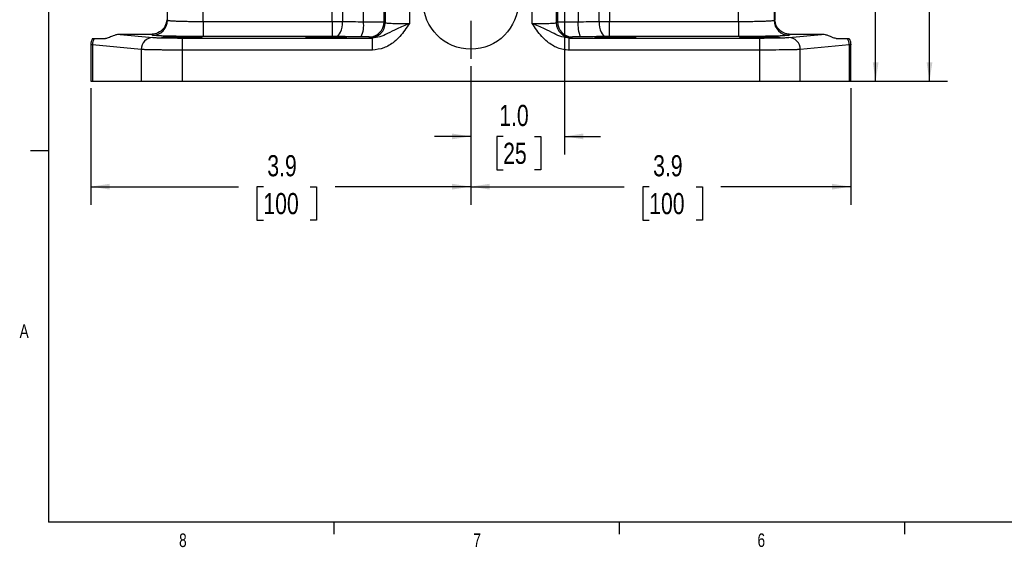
# Model space of a CAD drawing. Header units: inches. Extents: x 0.4 to 16.6, y 0.2 to 10.8.
# Tile 1 of 15: x 0.4 to 7.2, y 0.2 to 3.9. Entities that reach past the tile are written whole.
import ezdxf

# ---------------------------------------------------------------- set-up
doc = ezdxf.new("R2010")
doc.units = ezdxf.units.IN
doc.header["$MEASUREMENT"] = 0
doc.layers.add('BORDER', color=7, linetype='Continuous', lineweight=25)
doc.layers.add('SLD-0', color=7, linetype='Continuous', lineweight=25)
doc.styles.add('SLDTEXTSTYLE0', font='TXT', dxfattribs={"width": 0.75})
doc.dimstyles.new('SLDDIMSTYLE0', dxfattribs={"dimtxt": 0.145833, "dimasz": 0.13, "dimexe": 0, "dimexo": 0.0625, "dimgap": 0.036458, "dimtad": 0, "dimtih": 1, "dimtoh": 1, "dimdec": 1, "dimlfac": 1.5, "dimrnd": 1e-09, "dimzin": 12, "dimdsep": 46, "dimtxsty": 'SLDTEXTSTYLE0', "dimsah": 1, "dimcen": 0.09, "dimadec": 0, "dimazin": 3, "dimtfac": 1, "dimtdec": 1, "dimtofl": 0, "dimtmove": 0, "dimatfit": 3, "dimfxl": 0, "dimfrac": 2, "dimtolj": 1, "dimtzin": 12, "dimarcsym": 0})
doc.dimstyles.new('SLDDIMSTYLE2', dxfattribs={"dimtxt": 0.145833, "dimasz": 0.13, "dimexe": 0, "dimexo": 0.0625, "dimgap": 0.036458, "dimtad": 0, "dimtih": 1, "dimtoh": 1, "dimdec": 1, "dimlfac": 1.5, "dimrnd": 1e-09, "dimzin": 4, "dimdsep": 46, "dimtxsty": 'SLDTEXTSTYLE0', "dimsah": 1, "dimcen": 0.09, "dimadec": 0, "dimazin": 1, "dimtfac": 1, "dimtdec": 1, "dimtmove": 0, "dimatfit": 0, "dimfxl": 0, "dimfrac": 2, "dimtolj": 1, "dimtzin": 12, "dimarcsym": 0})

# ---------------------------------------------------------------- blocks, each defined once
blk = doc.blocks.new('_D_4')
at = {"layer": 'SLD-0'}
for p, q in [((4.7832, 8.3268), (6.8308, 8.3268)), ((6.7058, 8.3268), (6.7058, 5.3499)), ((6.5442, 5.0886), (6.4998, 5.0886)), ((6.4998, 5.0886), (6.4998, 4.8569)), ((6.8674, 5.0886), (6.9118, 5.0886)), ((6.9118, 5.0886), (6.9118, 4.8569)), ((6.4998, 4.8569), (6.5442, 4.8569)), ((6.7058, 3.4356), (6.7058, 4.8273)), ((6.9118, 4.8569), (6.8674, 4.8569)), ((5.8642, 3.4356), (6.8308, 3.4356))]:
    blk.add_line(p, q, dxfattribs=at)
for points in [[(6.7058, 8.3268), (6.6858, 8.1968), (6.7258, 8.1968)], [(6.7058, 3.4356), (6.7258, 3.5656), (6.6858, 3.5656)]]:
    blk.add_solid(points, dxfattribs=at)
at = {"layer": 'SLD-0', "char_height": 0.14583, "attachment_point": 1, "style": 'SLDTEXTSTYLE0'}
for s, insert in [('7.3', (6.5712, 5.3062)), ('186', (6.5442, 5.0449))]:
    blk.add_mtext(s, dxfattribs=dict(at, insert=insert))
blk = doc.blocks.new('_D_6')
at = {"layer": 'SLD-0'}
for p, q in [((4.6362, 6.3302), (6.4592, 6.3302)), ((6.3342, 6.3302), (6.3342, 4.6308)), ((6.1726, 4.3695), (6.1282, 4.3695)), ((6.1282, 4.3695), (6.1282, 4.1378)), ((6.4958, 4.3695), (6.5402, 4.3695)), ((6.5402, 4.3695), (6.5402, 4.1378)), ((6.1282, 4.1378), (6.1726, 4.1378)), ((6.3342, 3.4356), (6.3342, 4.1082)), ((6.5402, 4.1378), (6.4958, 4.1378)), ((5.8642, 3.4356), (6.4592, 3.4356))]:
    blk.add_line(p, q, dxfattribs=at)
for points in [[(6.3342, 6.3302), (6.3142, 6.2002), (6.3542, 6.2002)], [(6.3342, 3.4356), (6.3542, 3.5656), (6.3142, 3.5656)]]:
    blk.add_solid(points, dxfattribs=at)
at = {"layer": 'SLD-0', "char_height": 0.14583, "attachment_point": 1, "style": 'SLDTEXTSTYLE0'}
for s, insert in [('4.3', (6.1996, 4.5871)), ('110', (6.1726, 4.3258))]:
    blk.add_mtext(s, dxfattribs=dict(at, insert=insert))
blk = doc.blocks.new('_D_7')
at = {"layer": 'SLD-0'}
for p, q in [((4.1857, 5.8797), (4.1857, 2.9285)), ((3.5401, 3.5386), (3.5401, 2.9285)), ((3.5401, 3.0535), (3.2901, 3.0535)), ((3.7631, 3.0535), (3.7188, 3.0535)), ((3.7188, 3.0535), (3.7188, 2.8218)), ((3.9786, 3.0535), (4.023, 3.0535)), ((4.023, 3.0535), (4.023, 2.8218)), ((4.1857, 3.0535), (4.4357, 3.0535)), ((3.7188, 2.8218), (3.7631, 2.8218)), ((4.023, 2.8218), (3.9786, 2.8218))]:
    blk.add_line(p, q, dxfattribs=at)
for points in [[(3.5401, 3.0535), (3.4101, 3.0735), (3.4101, 3.0335)], [(4.1857, 3.0535), (4.3157, 3.0335), (4.3157, 3.0735)]]:
    blk.add_solid(points, dxfattribs=at)
at = {"layer": 'SLD-0', "char_height": 0.14583, "attachment_point": 1, "style": 'SLDTEXTSTYLE0'}
for s, insert in [('1.0', (3.7362, 3.271)), ('25', (3.7631, 3.0097))]:
    blk.add_mtext(s, dxfattribs=dict(at, insert=insert))
blk = doc.blocks.new('_D_8')
at = {"layer": 'SLD-0'}
for p, q in [((3.5401, 3.5386), (3.5401, 2.5815)), ((0.9177, 3.3856), (0.9177, 2.5815)), ((0.9177, 2.7065), (1.9363, 2.7065)), ((2.1084, 2.7065), (2.064, 2.7065)), ((2.064, 2.7065), (2.064, 2.4748)), ((2.4316, 2.7065), (2.476, 2.7065)), ((2.476, 2.7065), (2.476, 2.4748)), ((3.5401, 2.7065), (2.6036, 2.7065)), ((2.064, 2.4748), (2.1084, 2.4748)), ((2.476, 2.4748), (2.4316, 2.4748))]:
    blk.add_line(p, q, dxfattribs=at)
for points in [[(0.9177, 2.7065), (1.0477, 2.6865), (1.0477, 2.7265)], [(3.5401, 2.7065), (3.4101, 2.7265), (3.4101, 2.6865)]]:
    blk.add_solid(points, dxfattribs=at)
at = {"layer": 'SLD-0', "char_height": 0.14583, "attachment_point": 1, "style": 'SLDTEXTSTYLE0'}
for s, insert in [('3.9', (2.1354, 2.9241)), ('100', (2.1084, 2.6628))]:
    blk.add_mtext(s, dxfattribs=dict(at, insert=insert))
blk = doc.blocks.new('_D_9')
at = {"layer": 'SLD-0'}
for p, q in [((3.5401, 3.5386), (3.5401, 2.5815)), ((6.1624, 3.3856), (6.1624, 2.5815)), ((3.5401, 2.7065), (4.5993, 2.7065)), ((4.7713, 2.7065), (4.727, 2.7065)), ((4.727, 2.7065), (4.727, 2.4748)), ((5.0946, 2.7065), (5.1389, 2.7065)), ((5.1389, 2.7065), (5.1389, 2.4748)), ((6.1624, 2.7065), (5.2666, 2.7065)), ((4.727, 2.4748), (4.7713, 2.4748)), ((5.1389, 2.4748), (5.0946, 2.4748))]:
    blk.add_line(p, q, dxfattribs=at)
for points in [[(3.5401, 2.7065), (3.6701, 2.6865), (3.6701, 2.7265)], [(6.1624, 2.7065), (6.0324, 2.7265), (6.0324, 2.6865)]]:
    blk.add_solid(points, dxfattribs=at)
at = {"layer": 'SLD-0', "char_height": 0.14583, "attachment_point": 1, "style": 'SLDTEXTSTYLE0'}
for s, insert in [('3.9', (4.7983, 2.9241)), ('100', (4.7713, 2.6628))]:
    blk.add_mtext(s, dxfattribs=dict(at, insert=insert))
blk = doc.blocks.new('SW_CENTERMARKSYMBOL_0')
at = {"layer": 'SLD-0', "color": 0}
for p, q in [((0, 0.1333), (0, 0.3949)), ((-0.1333, 0), (-0.3949, 0)), ((0, 0), (-0.0667, 0)), ((0, 0), (0, 0.0667)), ((0, 0), (0, -0.0667)), ((0, 0), (0.0667, 0)), ((0.1333, 0), (0.3949, 0)), ((0, -0.1333), (0, -0.3949))]:
    blk.add_line(p, q, dxfattribs=at)

msp = doc.modelspace()

# ---------------------------------------------------------------- linework, layer by layer
at = {"color": 7, "linetype": 'Continuous', "lineweight": 25}
for p, q in [((1.4468, 3.8555), (1.4468, 4.5484)), ((1.6932, 3.8467), (1.6932, 4.5484)), ((2.5822, 3.8467), (2.5822, 4.5512)), ((2.6549, 4.5512), (2.6549, 3.8465)), ((5.3869, 3.8467), (5.3869, 4.5337)), ((5.6333, 4.5453), (5.6333, 3.8555)), ((4.4252, 3.8465), (4.4252, 4.2183)), ((4.4979, 4.2183), (4.4979, 3.8467)), ((2.7992, 3.8451), (2.7992, 3.9836)), ((2.9412, 3.8435), (2.9412, 3.9836)), ((2.9498, 3.9836), (2.9498, 3.8384)), ((3.1163, 3.9836), (3.1163, 3.8316)), ((3.9638, 3.8316), (3.9638, 3.9836)), ((4.1304, 3.8384), (4.1304, 3.9836)), ((4.1389, 3.9836), (4.1389, 3.8435)), ((4.2809, 3.9836), (4.2809, 3.8451)), ((1.441, 3.8589), (1.4468, 3.8555)), ((1.6932, 3.8467), (1.6932, 3.7427)), ((1.6932, 3.8467), (2.5822, 3.8467)), ((2.5822, 3.8467), (2.5822, 3.7427)), ((2.9412, 3.8435), (2.9498, 3.8384)), ((4.1304, 3.8384), (4.1389, 3.8435)), ((4.4979, 3.7427), (4.4979, 3.8467)), ((4.4979, 3.8467), (5.3869, 3.8467)), ((5.3869, 3.8467), (5.3869, 3.7427)), ((5.6333, 3.8555), (5.6391, 3.8589)), ((1.1191, 3.7577), (1.3461, 3.7364)), ((1.3325, 3.7577), (1.1191, 3.7577)), ((1.3429, 3.7515), (1.3325, 3.7577)), ((2.5822, 3.7427), (1.6932, 3.7427)), ((2.8459, 3.7344), (2.8373, 3.7396)), ((4.2428, 3.7396), (4.2343, 3.7344)), ((5.3869, 3.7427), (4.4979, 3.7427)), ((5.734, 3.7364), (5.9611, 3.7577)), ((5.7476, 3.7577), (5.7372, 3.7515)), ((5.9611, 3.7577), (5.7476, 3.7577)), ((0.9177, 3.6866), (0.9177, 3.4356)), ((0.9285, 3.6847), (0.9177, 3.6862)), ((1.2659, 3.6531), (0.9285, 3.6847)), ((0.9285, 3.6847), (0.9285, 3.4356)), ((0.941, 3.7289), (1.0187, 3.7289)), ((1.5484, 3.7324), (2.8604, 3.7324)), ((1.5484, 3.7324), (1.5484, 3.6491)), ((2.8604, 3.7324), (2.8459, 3.7344)), ((2.8604, 3.6491), (2.8604, 3.7324)), ((4.2343, 3.7344), (4.2197, 3.7324)), ((4.2197, 3.7324), (5.5317, 3.7324)), ((4.2197, 3.6491), (4.2197, 3.7324)), ((5.5317, 3.7324), (5.5317, 3.6491)), ((6.1516, 3.6847), (5.8142, 3.6531)), ((6.0614, 3.7289), (6.1391, 3.7289)), ((6.1624, 3.6862), (6.1516, 3.6847)), ((6.1516, 3.6847), (6.1516, 3.4356)), ((6.1624, 3.4356), (6.1624, 3.6864)), ((1.2659, 3.6531), (1.2659, 3.4356)), ((1.5484, 3.6491), (1.5484, 3.4356)), ((2.8604, 3.6491), (1.5484, 3.6491)), ((5.5317, 3.6491), (4.2197, 3.6491)), ((5.5317, 3.6491), (5.5317, 3.4356)), ((5.8142, 3.4356), (5.8142, 3.6531)), ((0.9177, 3.4356), (0.9285, 3.4356)), ((0.9285, 3.4356), (1.2659, 3.4356)), ((1.2659, 3.4356), (1.5484, 3.4356)), ((1.5484, 3.4356), (5.5317, 3.4356)), ((5.5317, 3.4356), (5.8142, 3.4356)), ((5.8142, 3.4356), (6.1516, 3.4356)), ((6.1516, 3.4356), (6.1624, 3.4356))]:
    msp.add_line(p, q, dxfattribs=at)
at = {"color": 7, "linetype": 'Continuous', "lineweight": 25, "flags": 128}
for points in [[(2.6096, 3.7425), (2.6183, 3.745), (2.6267, 3.7511), (2.6344, 3.7609), (2.6412, 3.7738), (2.6469, 3.7895), (2.6511, 3.8073), (2.6538, 3.8265), (2.6549, 3.8465)], [(4.4252, 3.8465), (4.4263, 3.8265), (4.429, 3.8073), (4.4332, 3.7895), (4.4389, 3.7738), (4.4457, 3.7609), (4.4535, 3.7511), (4.4618, 3.745), (4.4706, 3.7425)]]:
    msp.add_lwpolyline(points, dxfattribs=at)
at = {"color": 7, "linetype": 'Continuous', "lineweight": 25}
msp.add_circle((3.5401, 3.9836), 0.3283, dxfattribs=at)
for centre, radius, start, end in [((1.3427, 3.8556), 0.1041, 270.09405, 359.94087), ((2.6001, 3.8213), 0.2005, 336.42763, 6.81281), ((2.8371, 3.8437), 0.1041, 270.09405, 359.94087), ((2.8457, 3.8385), 0.1041, 270.09405, 359.94087), ((4.2344, 3.8385), 0.1041, 180.05913, 269.90595), ((4.243, 3.8437), 0.1041, 180.05913, 269.90595), ((4.48, 3.8213), 0.2005, 173.18719, 203.57237), ((5.7374, 3.8556), 0.1041, 180.05913, 269.90595), ((1.0146, 3.6842), 0.0861, 148.71865, 179.65126), ((1.3484, 3.654), 0.0825, 91.55936, 180.57641), ((5.7317, 3.654), 0.0825, 359.42359, 88.44064), ((6.0655, 3.6842), 0.0861, 0.34874, 31.28135)]:
    msp.add_arc(centre, radius, start, end, dxfattribs=at)
msp.add_ellipse((5.6487, 3.9789), major_axis=(0, 0.25), ratio=0.043661, start_param=1.570796, end_param=2.071341, dxfattribs=at)
for centre in [(1.5453, 3.7376), (2.5427, 3.7376), (4.5374, 3.7376), (5.5348, 3.7376)]:
    msp.add_ellipse(centre, major_axis=(0.1406, 0), ratio=0.026186, dxfattribs=at)
for points, knots in [([(1.441, 3.8589), (1.4392, 3.8463), (1.4351, 3.8181), (1.41, 3.7854), (1.3803, 3.7665), (1.3519, 3.7587), (1.3384, 3.758), (1.3325, 3.7577)], [0, 0, 0, 0, 0.2282945, 0.5091598, 0.7942115, 0.9093742, 1, 1, 1, 1]), ([(1.4468, 3.8555), (1.4478, 3.855), (1.4497, 3.8542), (1.4574, 3.8531), (1.4698, 3.8519), (1.4901, 3.8505), (1.5222, 3.8492), (1.5599, 3.8481), (1.616, 3.847), (1.6626, 3.8468), (1.6932, 3.8467)], [0, 0, 0, 0, 0.094541, 0.174892, 0.241043, 0.377032, 0.500723, 0.63065, 0.757344, 1, 1, 1, 1]), ([(2.5822, 3.8467), (2.5947, 3.8467), (2.6199, 3.8467), (2.6432, 3.8466), (2.6549, 3.8465)], [0, 0, 0, 0, 0.495691, 1, 1, 1, 1]), ([(2.6549, 3.8465), (2.6783, 3.8462), (2.7247, 3.8455), (2.7745, 3.8452), (2.7992, 3.8451)], [0, 0, 0, 0, 0.503909, 1, 1, 1, 1]), ([(2.7992, 3.8451), (2.8173, 3.8451), (2.8547, 3.845), (2.8982, 3.8446), (2.9317, 3.8441), (2.9377, 3.8438), (2.9412, 3.8435)], [0, 0, 0, 0, 0.242333, 0.500064, 0.714993, 1, 1, 1, 1]), ([(3.1163, 3.8316), (3.0872, 3.8195), (3.034, 3.7973), (2.9697, 3.7653), (2.9153, 3.7384), (2.8777, 3.7343), (2.8604, 3.7324)], [0, 0, 0, 0, 0.3267, 0.597068, 0.814921, 1, 1, 1, 1]), ([(3.1163, 3.8316), (3.1059, 3.8162), (3.0855, 3.7857), (3.0515, 3.7428), (3.0153, 3.7077), (2.978, 3.6817), (2.9287, 3.6567), (2.8878, 3.6522), (2.8604, 3.6491)], [0, 0, 0, 0, 0.169826, 0.335253, 0.499961, 0.627917, 0.750681, 1, 1, 1, 1]), ([(2.9498, 3.8384), (2.9529, 3.8375), (2.9593, 3.8357), (2.9981, 3.8335), (3.0531, 3.8319), (3.0956, 3.8317), (3.1163, 3.8316)], [0, 0, 0, 0, 0.240763, 0.500141, 0.756468, 1, 1, 1, 1]), ([(3.9638, 3.8316), (3.9845, 3.8317), (4.027, 3.8319), (4.082, 3.8335), (4.1209, 3.8357), (4.1273, 3.8375), (4.1304, 3.8384)], [0, 0, 0, 0, 0.24353, 0.499859, 0.759237, 1, 1, 1, 1]), ([(4.2197, 3.7324), (4.2025, 3.7343), (4.1649, 3.7384), (4.1104, 3.7653), (4.0462, 3.7973), (3.993, 3.8195), (3.9638, 3.8316)], [0, 0, 0, 0, 0.185079, 0.4029315, 0.6732998, 1, 1, 1, 1]), ([(4.2197, 3.6491), (4.206, 3.6499), (4.1786, 3.6515), (4.1392, 3.6634), (4.1021, 3.6815), (4.0648, 3.7078), (4.0287, 3.7428), (3.9946, 3.7857), (3.9742, 3.8162), (3.9638, 3.8316)], [0, 0, 0, 0, 0.1249395, 0.2501263, 0.3727131, 0.5005739, 0.6650645, 0.8303125, 1, 1, 1, 1]), ([(4.1389, 3.8435), (4.1424, 3.8438), (4.1484, 3.8441), (4.1819, 3.8446), (4.2254, 3.845), (4.2628, 3.8451), (4.2809, 3.8451)], [0, 0, 0, 0, 0.285011, 0.499936, 0.757669, 1, 1, 1, 1]), ([(4.2809, 3.8451), (4.3056, 3.8452), (4.3554, 3.8455), (4.4018, 3.8462), (4.4252, 3.8465)], [0, 0, 0, 0, 0.4960907, 1, 1, 1, 1]), ([(4.4252, 3.8465), (4.437, 3.8466), (4.4602, 3.8467), (4.4854, 3.8467), (4.4979, 3.8467)], [0, 0, 0, 0, 0.504309, 1, 1, 1, 1]), ([(5.3869, 3.8467), (5.4175, 3.8468), (5.4641, 3.847), (5.5202, 3.8481), (5.5517, 3.849), (5.5736, 3.8498), (5.5884, 3.8505), (5.6019, 3.8513), (5.6153, 3.8523), (5.6284, 3.8537), (5.6316, 3.8548), (5.6333, 3.8555)], [0, 0, 0, 0, 0.2426246, 0.3693035, 0.4992146, 0.5595767, 0.6230255, 0.6895611, 0.7591832, 0.8636599, 1, 1, 1, 1]), ([(5.7476, 3.7577), (5.741, 3.7581), (5.7253, 3.759), (5.6982, 3.7676), (5.6704, 3.7858), (5.6458, 3.8164), (5.6413, 3.8449), (5.6391, 3.8589)], [0, 0, 0, 0, 0.101068, 0.239881, 0.483992, 0.746038, 1, 1, 1, 1]), ([(1.1191, 3.7577), (1.1131, 3.7574), (1.0989, 3.7566), (1.0753, 3.7498), (1.0475, 3.738), (1.0296, 3.7298), (1.0209, 3.7291), (1.0187, 3.7289)], [0, 0, 0, 0, 0.1081909, 0.2554687, 0.4901582, 0.869279, 1, 1, 1, 1]), ([(1.6932, 3.7427), (1.6724, 3.7427), (1.6294, 3.7428), (1.5657, 3.7433), (1.5043, 3.7441), (1.4491, 3.7452), (1.4036, 3.7466), (1.3703, 3.7482), (1.349, 3.7498), (1.3449, 3.7509), (1.3429, 3.7515)], [0, 0, 0, 0, 0.116964, 0.240541, 0.368958, 0.499946, 0.630943, 0.759385, 0.882997, 1, 1, 1, 1]), ([(2.6096, 3.7425), (2.6052, 3.7426), (2.5964, 3.7427), (2.587, 3.7427), (2.5822, 3.7427)], [0, 0, 0, 0, 0.500008, 1, 1, 1, 1]), ([(2.7839, 3.7411), (2.7538, 3.7413), (2.6937, 3.7416), (2.6376, 3.7422), (2.6096, 3.7425)], [0, 0, 0, 0, 0.499993, 1, 1, 1, 1]), ([(2.8373, 3.7396), (2.8363, 3.7398), (2.8343, 3.7401), (2.8221, 3.7406), (2.8048, 3.741), (2.7907, 3.7411), (2.7839, 3.7411)], [0, 0, 0, 0, 0.242453, 0.500051, 0.757619, 1, 1, 1, 1]), ([(4.2962, 3.7411), (4.2894, 3.7411), (4.2754, 3.741), (4.258, 3.7406), (4.2459, 3.7401), (4.2438, 3.7398), (4.2428, 3.7396)], [0, 0, 0, 0, 0.242381, 0.499949, 0.757547, 1, 1, 1, 1]), ([(4.4706, 3.7425), (4.4425, 3.7422), (4.3865, 3.7416), (4.3263, 3.7413), (4.2962, 3.7411)], [0, 0, 0, 0, 0.500007, 1, 1, 1, 1]), ([(4.4979, 3.7427), (4.4931, 3.7427), (4.4837, 3.7427), (4.4749, 3.7426), (4.4706, 3.7425)], [0, 0, 0, 0, 0.499992, 1, 1, 1, 1]), ([(5.7372, 3.7515), (5.7352, 3.7509), (5.7311, 3.7498), (5.7098, 3.7482), (5.6765, 3.7466), (5.631, 3.7452), (5.5758, 3.7441), (5.5144, 3.7433), (5.4507, 3.7428), (5.4078, 3.7427), (5.3869, 3.7427)], [0, 0, 0, 0, 0.117003, 0.240615, 0.369057, 0.500054, 0.631042, 0.759459, 0.883036, 1, 1, 1, 1]), ([(6.0614, 3.7289), (6.0532, 3.7308), (6.0408, 3.7336), (6.0129, 3.7468), (5.9904, 3.7542), (5.9728, 3.7574), (5.9638, 3.7576), (5.9611, 3.7577)], [0, 0, 0, 0, 0.437339, 0.667102, 0.837046, 0.950512, 1, 1, 1, 1]), ([(0.9295, 3.7289), (0.9259, 3.7219), (0.9192, 3.7085), (0.9182, 3.6935), (0.9177, 3.6862)], [0, 0, 0, 0, 0.517869, 1, 1, 1, 1]), ([(0.9295, 3.7289), (0.9298, 3.7289), (0.9304, 3.7289), (0.9342, 3.7289), (0.9387, 3.7289), (0.941, 3.7289)], [0, 0, 0, 0, 0.311383, 0.654131, 1, 1, 1, 1]), ([(1.3461, 3.7364), (1.354, 3.7359), (1.3703, 3.7348), (1.4193, 3.7335), (1.4808, 3.7326), (1.5262, 3.7325), (1.5484, 3.7324)], [0, 0, 0, 0, 0.243335, 0.500047, 0.756732, 1, 1, 1, 1]), ([(5.5317, 3.7324), (5.5539, 3.7325), (5.5993, 3.7326), (5.6608, 3.7335), (5.7098, 3.7348), (5.7261, 3.7359), (5.734, 3.7364)], [0, 0, 0, 0, 0.243268, 0.499953, 0.756665, 1, 1, 1, 1]), ([(6.1391, 3.7289), (6.1412, 3.7289), (6.1456, 3.7289), (6.1496, 3.7289), (6.1503, 3.7289), (6.1507, 3.7289)], [0, 0, 0, 0, 0.311383, 0.654131, 1, 1, 1, 1]), ([(6.1507, 3.7289), (6.1542, 3.7219), (6.161, 3.7085), (6.1619, 3.6935), (6.1624, 3.6862)], [0, 0, 0, 0, 0.5178694, 1, 1, 1, 1]), ([(1.5484, 3.6491), (1.5172, 3.6492), (1.4753, 3.6492), (1.4264, 3.6496), (1.3977, 3.6499), (1.3556, 3.6504), (1.3157, 3.6512), (1.2825, 3.6522), (1.2716, 3.6528), (1.2659, 3.6531)], [0, 0, 0, 0, 0.244944, 0.32894, 0.413956, 0.499993, 0.729659, 0.859828, 1, 1, 1, 1]), ([(5.8142, 3.6531), (5.8086, 3.6528), (5.7976, 3.6522), (5.7742, 3.6515), (5.7514, 3.651), (5.7309, 3.6506), (5.6917, 3.65), (5.6263, 3.6493), (5.5629, 3.6492), (5.5317, 3.6491)], [0, 0, 0, 0, 0.140209, 0.270412, 0.3517, 0.42853, 0.500902, 0.754988, 1, 1, 1, 1])]:
    msp.add_open_spline(points, degree=3, knots=knots, dxfattribs=at)
at = {"layer": 'BORDER'}
for p, q in [((0.6263, 10.6421), (0.6263, 0.3921)), ((0.6263, 2.9546), (0.5013, 2.9546)), ((16.3763, 0.3921), (0.6263, 0.3921)), ((2.5948, 0.3921), (2.5948, 0.3073)), ((4.5635, 0.3921), (4.5635, 0.3073)), ((6.5323, 0.3921), (6.5323, 0.3073))]:
    msp.add_line(p, q, dxfattribs=at)

# ---------------------------------------------------------------- block references
at = {"layer": 'SLD-0'}
msp.add_blockref('SW_CENTERMARKSYMBOL_0', (3.5401, 3.9836), dxfattribs=at)

# ---------------------------------------------------------------- texts
at = {"color": 7, "linetype": 'Continuous', "lineweight": 0, "char_height": 0.0937, "attachment_point": 1, "style": 'SLDTEXTSTYLE0'}
for s, insert in [('A', (0.426, 1.7559)), ('8', (1.5268, 0.313)), ('7', (3.5574, 0.3133)), ('6', (5.5188, 0.3137))]:
    msp.add_mtext(s, dxfattribs=dict(at, insert=insert))

# ---------------------------------------------------------------- dimensions: what is measured, and where the dimension line sits
at = {"layer": 'SLD-0'}
for base, p1, picture, middle in [((6.7058, 3.4356), (4.7332, 8.3268), '_D_4', (6.7058, 5.0886)), ((6.3342, 3.4356), (4.5862, 6.3302), '_D_6', (6.3342, 4.3695))]:
    dim = msp.add_linear_dim(base=base, p1=p1, p2=(5.8142, 3.4356), angle=90, dimstyle='SLDDIMSTYLE0', dxfattribs=at)
    dim.commit()
    dim.dimension.update_dxf_attribs({"geometry": picture, "text_midpoint": middle, "dimtype": 160})
for base, p1, p2, dimstyle, picture, middle in [((4.1857, 3.0535), (3.5401, 3.5886), (4.1857, 5.9297), 'SLDDIMSTYLE2', '_D_7', (3.8709, 3.0535)), ((3.5401, 2.7065), (0.9177, 3.4356), (3.5401, 3.5886), 'SLDDIMSTYLE0', '_D_8', (2.27, 2.7065)), ((6.1624, 2.7065), (3.5401, 3.5886), (6.1624, 3.4356), 'SLDDIMSTYLE0', '_D_9', (4.933, 2.7065))]:
    dim = msp.add_linear_dim(base=base, p1=p1, p2=p2, dimstyle=dimstyle, dxfattribs=at)
    dim.commit()
    dim.dimension.update_dxf_attribs({"geometry": picture, "text_midpoint": middle, "dimtype": 160})

doc.saveas('drawing.dxf')
